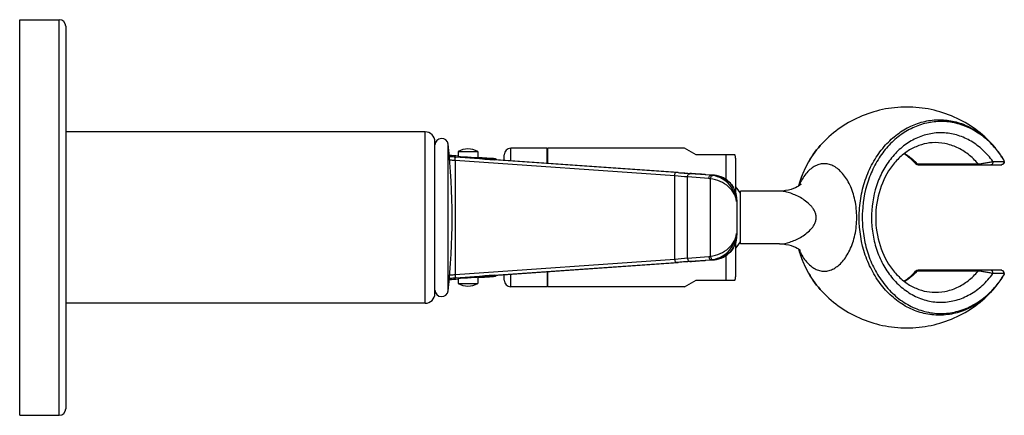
# Model space of a CAD drawing. Header units: millimetres. Extents: x 22 to 369, y -437 to 1899.
# Tile 5 of 9: x 220 to 369, y 633 to 693. Entities that reach past the tile are written whole.
import ezdxf

# ---------------------------------------------------------------- set-up
doc = ezdxf.new("R2010")
doc.units = ezdxf.units.MM
doc.header["$LTSCALE"] = 46.255
doc.layers.get('0').update_dxf_attribs({"linetype": 'CONTINUOUS'})
doc.layers.add('ACHSEN', color=7, linetype='CONTINUOUS')

msp = doc.modelspace()

# ---------------------------------------------------------------- linework, layer by layer
at = {"color": 9, "linetype": 'CONTINUOUS'}
for p, q in [((226.01, 632.78), (226.01, 692.78)), ((281.51, 649.78), (281.51, 675.78)), ((341.45, 673.69), (341.45, 673.69)), ((294.51, 671.37), (294.51, 673.28)), ((327.11, 672.28), (327.11, 668.59)), ((286.05, 671.43), (286.05, 654.14)), ((319.4, 669.09), (286.05, 671.43)), ((292.02, 671.69), (290.25, 671.69)), ((291.81, 671.56), (292.03, 671.55)), ((292.03, 671.55), (292.03, 671.55)), ((367.65, 671.28), (369.36, 671.28)), ((321.66, 669.43), (321.36, 669.45)), ((325.38, 669.19), (324.9, 669.19)), ((325.38, 669.19), (325.38, 669.19)), ((319.4, 656.48), (319.4, 669.09)), ((324.57, 668.69), (321.33, 668.93)), ((321.33, 656.64), (321.33, 668.93)), ((324.81, 656.91), (324.81, 668.66)), ((327.82, 667.98), (327.81, 668)), ((327.98, 667.8), (327.98, 667.79)), ((328.78, 665.47), (328.76, 665.2)), ((328.76, 660.37), (328.78, 660.09)), ((327.82, 657.58), (327.81, 657.57)), ((338.33, 657.71), (338.33, 657.7)), ((338.33, 657.71), (338.33, 657.7)), ((286.05, 654.14), (319.4, 656.48)), ((321.33, 656.64), (324.57, 656.88)), ((321.36, 656.12), (321.66, 656.14)), ((324.9, 656.38), (325.38, 656.38)), ((325.38, 656.38), (325.38, 656.38)), ((327.11, 656.98), (327.11, 653.28)), ((369.36, 654.28), (367.65, 654.28)), ((290.25, 653.88), (292.02, 653.88)), ((292.03, 654.02), (291.82, 654.01)), ((292.03, 654.02), (292.03, 654.02)), ((294.51, 652.28), (294.51, 654.2)), ((341.45, 651.88), (341.45, 651.88))]:
    msp.add_line(p, q, dxfattribs=at)
at = {"color": 7, "linetype": 'CONTINUOUS'}
for p, q in [((227.01, 691.78), (227.01, 633.78)), ((283.01, 651.28), (283.01, 674.28)), ((286.51, 672.1), (285.18, 672.19)), ((286.51, 672.78), (286.51, 672.07)), ((293.51, 671.44), (293.51, 672.28)), ((320.88, 673.28), (300.11, 673.28)), ((322.61, 672.28), (320.88, 673.28)), ((328.53, 672.28), (322.61, 672.28)), ((319.48, 669.59), (286.14, 671.93)), ((286.47, 672.08), (286.46, 672.08)), ((290.86, 671.79), (289.51, 671.89)), ((289.55, 671.86), (289.56, 671.86)), ((290.31, 671.68), (290.29, 671.68)), ((290.29, 671.68), (290.29, 671.68)), ((290.34, 671.67), (290.31, 671.68)), ((290.38, 671.67), (290.34, 671.67)), ((290.46, 671.66), (290.38, 671.67)), ((290.63, 671.65), (290.46, 671.66)), ((291, 671.62), (290.63, 671.65)), ((291.46, 671.74), (290.86, 671.79)), ((291.5, 671.58), (291, 671.62)), ((291.7, 671.72), (291.46, 671.74)), ((319.9, 669.59), (291.5, 671.58)), ((291.83, 671.71), (291.7, 671.72)), ((291.91, 671.71), (291.83, 671.71)), ((291.95, 671.7), (291.91, 671.71)), ((291.98, 671.7), (291.95, 671.7)), ((292, 671.7), (291.98, 671.7)), ((328.61, 671.78), (328.61, 666.58)), ((356.29, 670.78), (368.88, 670.78)), ((369.29, 671.52), (369.29, 671.53)), ((369.29, 671.52), (369.29, 671.53)), ((321.37, 669.48), (321.66, 669.46)), ((324.9, 669.19), (321.66, 669.43)), ((324.01, 669.29), (325.38, 669.19)), ((329.37, 658.78), (329.37, 666.78)), ((328.78, 665.48), (328.78, 660.09)), ((328.61, 658.99), (328.61, 653.78)), ((286.14, 653.64), (319.48, 655.98)), ((291.84, 654.01), (319.9, 655.98)), ((321.66, 656.11), (321.37, 656.08)), ((321.66, 656.14), (324.9, 656.38)), ((325.38, 656.38), (324.01, 656.28)), ((368.88, 654.78), (356.29, 654.78)), ((286.47, 653.49), (286.46, 653.49)), ((286.51, 653.5), (286.51, 652.78)), ((289.51, 653.68), (290.51, 653.75)), ((289.55, 653.71), (289.56, 653.71)), ((290.29, 653.89), (290.3, 653.89)), ((290.3, 653.89), (290.31, 653.89)), ((290.31, 653.89), (290.35, 653.89)), ((290.35, 653.89), (290.41, 653.9)), ((290.41, 653.9), (290.54, 653.91)), ((290.51, 653.75), (291.3, 653.81)), ((290.54, 653.91), (290.83, 653.93)), ((290.83, 653.93), (291.3, 653.97)), ((291.3, 653.97), (291.84, 654.01)), ((291.3, 653.81), (291.64, 653.84)), ((291.64, 653.84), (291.81, 653.85)), ((291.81, 653.85), (291.9, 653.86)), ((291.9, 653.86), (291.95, 653.87)), ((291.95, 653.87), (291.98, 653.87)), ((291.98, 653.87), (292.01, 653.87)), ((292.01, 653.87), (292.03, 653.87)), ((292.03, 653.87), (292.04, 653.88)), ((293.51, 653.28), (293.51, 654.13)), ((320.88, 652.28), (322.61, 653.28)), ((322.61, 653.28), (328.53, 653.28)), ((369.29, 654.04), (369.29, 654.04)), ((369.29, 654.04), (369.29, 654.04)), ((320.88, 652.28), (300.11, 652.28))]:
    msp.add_line(p, q, dxfattribs=at)
for points in [[(292.05, 671.69), (292.04, 671.69), (292.03, 671.69), (292, 671.7)], [(292.38, 671.52), (292.37, 671.54), (292.32, 671.58), (292.28, 671.61), (292.24, 671.64), (292.19, 671.66), (292.16, 671.67), (292.13, 671.68), (292.11, 671.68), (292.1, 671.68), (292.09, 671.69), (292.08, 671.69), (292.07, 671.69), (292.06, 671.69), (292.05, 671.69)], [(327.82, 667.98), (327.65, 668.16), (327.37, 668.4), (327.08, 668.61), (326.76, 668.8), (326.43, 668.95), (326.08, 669.06), (325.72, 669.15), (325.38, 669.19)], [(328.78, 665.48), (328.77, 665.77), (328.73, 666.11), (328.66, 666.43), (328.56, 666.75), (328.44, 667.05), (328.3, 667.33), (328.13, 667.59), (327.94, 667.84), (327.82, 667.98)], [(338.55, 667.87), (338.53, 667.85), (338.49, 667.81), (338.42, 667.75), (338.3, 667.66), (338.14, 667.55), (337.94, 667.43), (337.68, 667.3), (337.39, 667.17), (337.04, 667.05), (336.65, 666.94), (336.21, 666.86), (335.72, 666.8), (335.24, 666.78)], [(327.82, 657.58), (327.95, 657.73), (328.14, 657.98), (328.3, 658.25), (328.44, 658.53), (328.56, 658.83), (328.66, 659.14), (328.73, 659.47), (328.77, 659.81), (328.78, 660.09)], [(335.29, 658.78), (335.77, 658.77), (336.25, 658.71), (336.69, 658.63), (337.07, 658.52), (337.41, 658.4), (337.7, 658.27), (337.95, 658.15), (338.15, 658.03), (338.3, 657.92), (338.41, 657.84), (338.48, 657.78)], [(325.38, 656.38), (325.73, 656.42), (326.09, 656.51), (326.44, 656.62), (326.77, 656.78), (327.08, 656.96), (327.38, 657.17), (327.65, 657.41), (327.82, 657.58)], [(285.18, 653.38), (285.2, 653.38), (286.51, 653.47)], [(290.28, 653.89), (290.28, 653.89), (290.28, 653.89), (290.29, 653.89)], [(292.04, 653.88), (292.05, 653.88), (292.06, 653.88), (292.07, 653.88), (292.08, 653.88), (292.09, 653.88), (292.11, 653.89), (292.13, 653.89), (292.15, 653.9), (292.18, 653.91), (292.21, 653.92), (292.25, 653.94), (292.3, 653.97), (292.34, 654), (292.38, 654.04), (292.38, 654.05)]]:
    msp.add_lwpolyline(points, dxfattribs=at)
for centre, radius, start, end in [((226.01, 691.78), 1, 0, 90), ((281.51, 674.28), 1.5, 0, 90), ((294.51, 672.28), 1, 90, 180), ((327.11, 671.78), 1.5, 0, 19.4712), ((356.29, 671.28), 0.5, 222.3952, 270), ((368.88, 671.28), 0.5, 270, 31.1799), ((368.88, 671.27), 0.487, 269.994, 279.127), ((368.88, 671.26), 0.478, 279.1436, 283.8764), ((368.88, 671.26), 0.472, 283.8795, 287.9301), ((284.73, 173.91), 496.9, 85.7717, 85.989), ((260.48, -181.49), 853.15, 85.72978, 85.88788), ((322.79, 662.78), 7.5, 28.6854, 39.0801), ((322.79, 662.78), 7.5, 320.9199, 331.3146), ((281.72, 1193.45), 538.79, 274.0194, 274.2199), ((265.27, 1441.7), 787.61, 274.10554, 274.27679), ((356.29, 654.28), 0.5, 90, 137.6048), ((368.88, 654.28), 0.5, 328.8192, 90), ((368.88, 654.3), 0.487, 80.873, 90.006), ((368.88, 654.31), 0.478, 76.1282, 80.8565), ((368.88, 654.31), 0.472, 72.0692, 76.1252), ((294.51, 653.28), 1, 180, 270), ((327.11, 653.78), 1.5, 340.5288, 360), ((281.51, 651.28), 1.5, 270, 360), ((226.01, 633.78), 1, 270, 360)]:
    msp.add_arc(centre, radius, start, end, dxfattribs=at)
at = {"color": 9, "linetype": 'CONTINUOUS'}
for centre, radius, start, end in [((267.47, 387.68), 285.06, 86.1708, 86.4393), ((290.21, 671.2), 0.491, 79.9786, 85.9625), ((291.99, 671.2), 0.488, 82.8899, 85.9736), ((291.99, 671.19), 0.496, 42.0425, 82.9196), ((349.13, 664.35), 9.63, 42.932, 44.1815), ((324.63, 665.64), 3.56, 81.2858, 85.7514), ((325.12, 665.65), 3.55, 84.8877, 85.7521), ((290.31, 299.76), 370.47, 85.1968, 85.4968), ((324.34, 665.63), 3.06, 81.2163, 85.717), ((324.96, 665.37), 3.87, 42.6979, 47.3269), ((325.19, 665.58), 3.57, 42.4006, 42.6956), ((325.18, 665.57), 3.57, 38.4719, 42.399), ((346.66, 663.89), 9.23, 153.904, 156.3619), ((324.75, 665.48), 4.03, 356.0475, 0.0164), ((324.79, 665.47), 3.98, 0.0231, 0.8786), ((324.75, 660.09), 4.03, 359.9886, 3.9526), ((324.79, 660.09), 3.98, 359.1213, 359.9819), ((324.96, 660.2), 3.87, 312.7319, 317.302), ((325.19, 659.99), 3.57, 317.3043, 317.6001), ((346.67, 661.67), 9.23, 203.4931, 205.4145), ((287.05, 1065.85), 410.64, 274.5179, 274.7885), ((324.34, 659.93), 3.06, 274.283, 278.7837), ((324.63, 659.93), 3.56, 274.2486, 278.7142), ((325.12, 659.92), 3.55, 274.2479, 274.9868), ((349.13, 661.22), 9.63, 315.8185, 317.068), ((264.71, 980.7), 327.96, 273.5782, 273.8116), ((290.21, 654.37), 0.491, 274.0375, 280.0254), ((290.21, 654.38), 0.499, 280.0185, 284.8365), ((291.99, 654.37), 0.488, 274.0264, 277.11), ((291.99, 654.38), 0.496, 277.0804, 317.9575)]:
    msp.add_arc(centre, radius, start, end, dxfattribs=at)
at = {"color": 7, "linetype": 'CONTINUOUS'}
for centre, major_axis, start_param, end_param in [((288.01, 671.97), (1.55, -0.11), 3.142099, 6.178971), ((288.01, 671.97), (1.55, -0.11), 2.89101, 3.037379), ((288.01, 671.97), (1.55, -0.11), 0.000506, 0.247806), ((288.01, 653.6), (1.55, 0.11), 0.104214, 3.141087), ((288.01, 653.6), (1.55, 0.11), -3.037379, -2.89101), ((288.01, 653.6), (1.55, 0.11), -0.247806, -0.000506)]:
    msp.add_ellipse(centre, major_axis=major_axis, ratio=0.007274, start_param=start_param, end_param=end_param, dxfattribs=at)
for points, knots in [([(367.69, 673.65), (367.15, 674.24), (365.98, 675.31), (363.96, 676.5), (361.79, 677.22), (359.55, 677.43), (357.31, 677.12), (355.17, 676.32), (353.19, 675.04), (351.44, 673.35), (349.99, 671.29), (348.48, 668.13), (347.76, 664.59), (347.85, 661), (348.32, 658.36), (349.18, 655.86), (350.02, 654.33), (350.49, 653.61)], [0, 0, 0, 0, 0.060845, 0.119574, 0.176687, 0.23296, 0.289318, 0.346673, 0.405758, 0.467018, 0.530573, 0.596231, 0.731451, 0.800039, 0.868119, 0.934968, 1, 1, 1, 1]), ([(341.45, 673.69), (340.69, 672.83), (339.35, 670.89), (338.48, 668.71), (338.16, 667.57)], [0, 0, 0, 0, 0.492903, 1, 1, 1, 1]), ([(358.46, 674.12), (357.9, 674.09), (356.77, 673.88), (355.15, 673.18), (353.66, 672.11), (351.88, 670.18), (350.29, 667.04), (349.65, 662.78), (350.29, 658.52), (351.88, 655.39), (353.66, 653.46), (355.15, 652.39), (356.77, 651.69), (357.9, 651.48), (358.46, 651.45)], [0, 0, 0, 0, 0.054031, 0.109781, 0.168221, 0.229782, 0.361169, 0.499998, 0.638827, 0.770215, 0.831777, 0.890218, 0.945969, 1, 1, 1, 1]), ([(369.31, 671.54), (369.19, 671.73), (368.72, 672.48), (368.17, 673.19), (367.73, 673.69)], [0, 0, 0, 0, 0.252269, 1, 1, 1, 1]), ([(355.92, 670.95), (355.79, 671.09), (355.26, 671.64), (354.65, 672.13), (354.17, 672.44)], [0, 0, 0, 0, 0.256834, 1, 1, 1, 1]), ([(369.29, 671.53), (369.17, 671.72), (368.69, 672.47), (368.14, 673.17), (367.69, 673.65)], [0, 0, 0, 0, 0.253569, 1, 1, 1, 1]), ([(369.36, 671.28), (369.36, 671.18), (369.3, 670.97), (369.12, 670.84), (369.03, 670.81)], [0, 0, 0, 0, 0.518986, 1, 1, 1, 1]), ([(369.36, 671.28), (369.36, 671.31), (369.36, 671.39), (369.33, 671.47), (369.29, 671.52)], [0, 0, 0, 0, 0.256505, 1, 1, 1, 1]), ([(319.9, 669.59), (320.03, 669.58), (320.51, 669.54), (321, 669.51), (321.37, 669.48)], [0, 0, 0, 0, 0.252864, 1, 1, 1, 1]), ([(338.16, 658.01), (338.48, 656.87), (339.35, 654.69), (340.69, 652.74), (341.45, 651.88)], [0, 0, 0, 0, 0.507111, 1, 1, 1, 1]), ([(321.37, 656.08), (321.25, 656.08), (320.76, 656.04), (320.27, 656.01), (319.9, 655.98)], [0, 0, 0, 0, 0.246575, 1, 1, 1, 1]), ([(354.17, 653.13), (354.33, 653.23), (354.96, 653.67), (355.53, 654.19), (355.92, 654.62)], [0, 0, 0, 0, 0.243806, 1, 1, 1, 1]), ([(369.36, 654.28), (369.36, 654.39), (369.3, 654.6), (369.12, 654.73), (369.03, 654.76)], [0, 0, 0, 0, 0.518984, 1, 1, 1, 1]), ([(369.36, 654.28), (369.36, 654.26), (369.36, 654.18), (369.33, 654.1), (369.29, 654.04)], [0, 0, 0, 0, 0.256504, 1, 1, 1, 1]), ([(350.49, 653.61), (350.99, 652.87), (352.1, 651.49), (354.11, 649.84), (356.37, 648.72), (358.78, 648.17), (361.23, 648.23), (363.61, 648.9), (365.82, 650.13), (367.11, 651.28), (367.69, 651.92)], [0, 0, 0, 0, 0.13348, 0.261686, 0.385281, 0.505786, 0.625349, 0.746322, 0.870755, 1, 1, 1, 1]), ([(367.69, 651.92), (367.84, 652.08), (368.42, 652.74), (368.94, 653.47), (369.29, 654.04)], [0, 0, 0, 0, 0.246568, 1, 1, 1, 1]), ([(367.73, 651.88), (367.88, 652.05), (368.45, 652.72), (368.96, 653.45), (369.31, 654.03)], [0, 0, 0, 0, 0.247893, 1, 1, 1, 1])]:
    msp.add_open_spline(points, degree=3, knots=knots, dxfattribs=at)
at = {"color": 9, "linetype": 'CONTINUOUS'}
for points, knots in [([(351.37, 673.78), (351.92, 674.38), (353.1, 675.47), (355.12, 676.69), (357.3, 677.45), (359.57, 677.69), (361.83, 677.42), (364.01, 676.64), (366.02, 675.39), (367.19, 674.29), (367.73, 673.69)], [0, 0, 0, 0, 0.130544, 0.256552, 0.379056, 0.499667, 0.620331, 0.742982, 0.869209, 1, 1, 1, 1]), ([(367.65, 671.28), (367.2, 671.91), (366.19, 673.05), (364.41, 674.4), (362.43, 675.3), (360.33, 675.7), (358.22, 675.58), (356.17, 674.95), (354.26, 673.85), (352.58, 672.31), (351.19, 670.4), (349.77, 667.44), (349.13, 664.09), (349.3, 660.73), (349.83, 658.27), (350.75, 655.98), (351.61, 654.6), (352.1, 653.97)], [0, 0, 0, 0, 0.062222, 0.122034, 0.179814, 0.236302, 0.292497, 0.349458, 0.408089, 0.468972, 0.532299, 0.597882, 0.733109, 0.801634, 0.869452, 0.935775, 1, 1, 1, 1]), ([(338.19, 667.58), (338.51, 668.72), (339.37, 670.9), (340.7, 672.84), (341.45, 673.69)], [0, 0, 0, 0, 0.510293, 1, 1, 1, 1]), ([(367.73, 651.88), (367.16, 651.24), (365.91, 650.08), (363.74, 648.79), (361.39, 648.05), (358.97, 647.88), (356.57, 648.3), (354.29, 649.29), (352.23, 650.8), (350.45, 652.77), (349.02, 655.12), (347.65, 658.66), (347.19, 662.55), (347.65, 666.38), (348.45, 669.13), (349.68, 671.64), (350.77, 673.12), (351.37, 673.78)], [0, 0, 0, 0, 0.060956, 0.119667, 0.17669, 0.232906, 0.289356, 0.347033, 0.40669, 0.468723, 0.533139, 0.599601, 0.735597, 0.803931, 0.871214, 0.936732, 1, 1, 1, 1]), ([(365.4, 670.93), (364.95, 671.45), (363.97, 672.41), (362.25, 673.47), (360.39, 674.07), (359.09, 674.16), (358.46, 674.12)], [0, 0, 0, 0, 0.262399, 0.514601, 0.759123, 1, 1, 1, 1]), ([(354.24, 672.5), (354.4, 672.4), (355.04, 671.98), (355.63, 671.48), (356.04, 671.06)], [0, 0, 0, 0, 0.245853, 1, 1, 1, 1]), ([(286.14, 671.93), (286.06, 671.94), (285.75, 671.96), (285.43, 671.98), (285.2, 672)], [0, 0, 0, 0, 0.253793, 1, 1, 1, 1]), ([(286.05, 671.43), (285.98, 671.44), (285.71, 671.45), (285.44, 671.47), (285.24, 671.49)], [0, 0, 0, 0, 0.252545, 1, 1, 1, 1]), ([(286.05, 671.43), (286.06, 671.5), (286.07, 671.61), (286.09, 671.75), (286.1, 671.84), (286.11, 671.89), (286.12, 671.92), (286.13, 671.93), (286.14, 671.93)], [0, 0, 0, 0, 0.374942, 0.69458, 0.81819, 0.911569, 0.971651, 1, 1, 1, 1]), ([(289.51, 671.89), (289.71, 671.88), (290.08, 671.85), (290.6, 671.81), (291, 671.78), (291.28, 671.76), (291.46, 671.75), (291.61, 671.73), (291.75, 671.72), (291.86, 671.71), (291.93, 671.7), (291.98, 671.7), (292.01, 671.7), (292.02, 671.69), (292.04, 671.69), (292.04, 671.69), (292.05, 671.69), (292.05, 671.69), (292.04, 671.69), (292.04, 671.69), (292.03, 671.69), (292.03, 671.69), (292.02, 671.69)], [0, 0, 0, 0, 0.227657, 0.434333, 0.614578, 0.693267, 0.763621, 0.825172, 0.877497, 0.920266, 0.953175, 0.965864, 0.976014, 0.983606, 0.988625, 0.990171, 0.991085, 0.991418, 0.991885, 0.992959, 0.994667, 1, 1, 1, 1]), ([(290.25, 671.69), (290.24, 671.69), (290.23, 671.69), (290.27, 671.68), (290.29, 671.68), (290.33, 671.68), (290.35, 671.67)], [0, 0, 0, 0, 0.085218, 0.197033, 0.503321, 1, 1, 1, 1]), ([(290.35, 671.67), (290.37, 671.67), (290.45, 671.67), (290.53, 671.66), (290.59, 671.65)], [0, 0, 0, 0, 0.201308, 1, 1, 1, 1]), ([(290.59, 671.65), (290.68, 671.65), (291.08, 671.62), (291.49, 671.59), (291.81, 671.56)], [0, 0, 0, 0, 0.19838, 1, 1, 1, 1]), ([(347, 662.78), (347, 663.67), (346.82, 665.36), (346.18, 667.33), (345.47, 668.65), (344.89, 669.45), (344.25, 670.09), (343.57, 670.57), (342.86, 670.87), (342.13, 670.98), (341.41, 670.9), (340.7, 670.63), (340.03, 670.19), (339.16, 669.34), (338.66, 668.54), (338.37, 667.95)], [0, 0, 0, 0, 0.172174, 0.329356, 0.399692, 0.463963, 0.522347, 0.575466, 0.624464, 0.67105, 0.717348, 0.765513, 0.817231, 0.873495, 1, 1, 1, 1]), ([(355.92, 670.95), (355.93, 670.94), (355.96, 670.93), (356.04, 670.91), (356.12, 670.91), (356.18, 670.91)], [0, 0, 0, 0, 0.129317, 0.335159, 1, 1, 1, 1]), ([(356.18, 670.91), (356.95, 670.91), (360.02, 670.92), (363.1, 670.92), (365.4, 670.93)], [0, 0, 0, 0, 0.250307, 1, 1, 1, 1]), ([(356.18, 670.91), (356.21, 670.87), (356.29, 670.81), (356.39, 670.78), (356.44, 670.78)], [0, 0, 0, 0, 0.516396, 1, 1, 1, 1]), ([(365.4, 670.93), (365.56, 670.93), (365.93, 670.96), (366.49, 671.05), (367.08, 671.16), (367.46, 671.24), (367.65, 671.28)], [0, 0, 0, 0, 0.212773, 0.479035, 0.7517, 1, 1, 1, 1]), ([(365.4, 670.93), (365.44, 670.88), (365.52, 670.81), (365.63, 670.78), (365.68, 670.78)], [0, 0, 0, 0, 0.518024, 1, 1, 1, 1]), ([(367.65, 671.28), (367.65, 671.22), (367.63, 671.1), (367.58, 670.94), (367.49, 670.82), (367.4, 670.78), (367.36, 670.78)], [0, 0, 0, 0, 0.307983, 0.585794, 0.814232, 1, 1, 1, 1]), ([(369.29, 671.52), (369.3, 671.53), (369.3, 671.53), (369.31, 671.54), (369.31, 671.54)], [0, 0, 0, 0, 0.385657, 1, 1, 1, 1]), ([(319.4, 669.09), (319.4, 669.15), (319.41, 669.27), (319.43, 669.41), (319.45, 669.5), (319.46, 669.55), (319.47, 669.57), (319.48, 669.59), (319.48, 669.59)], [0, 0, 0, 0, 0.374942, 0.69458, 0.81819, 0.911569, 0.971651, 1, 1, 1, 1]), ([(321.33, 668.93), (321.33, 669), (321.35, 669.12), (321.42, 669.29), (321.53, 669.4), (321.62, 669.43), (321.66, 669.43)], [0, 0, 0, 0, 0.304869, 0.582406, 0.812386, 1, 1, 1, 1]), ([(324.57, 668.69), (324.57, 668.75), (324.59, 668.88), (324.66, 669.04), (324.76, 669.16), (324.86, 669.19), (324.9, 669.19)], [0, 0, 0, 0, 0.304869, 0.582406, 0.812386, 1, 1, 1, 1]), ([(325.43, 669.18), (325.82, 669.15), (326.61, 668.94), (327.29, 668.49), (327.59, 668.22)], [0, 0, 0, 0, 0.490779, 1, 1, 1, 1]), ([(324.81, 668.66), (324.81, 668.73), (324.84, 668.86), (324.92, 669.02), (325.03, 669.14), (325.13, 669.16), (325.17, 669.16)], [0, 0, 0, 0, 0.304014, 0.582727, 0.8136, 1, 1, 1, 1]), ([(328.76, 665.2), (328.74, 665.39), (328.66, 665.79), (328.33, 666.59), (327.57, 667.53), (326.3, 668.32), (325.3, 668.6), (324.81, 668.66)], [0, 0, 0, 0, 0.105551, 0.215826, 0.457841, 0.732972, 1, 1, 1, 1]), ([(328.76, 665.2), (328.73, 665.64), (328.52, 666.54), (327.77, 667.77), (326.62, 668.73), (325.66, 669.08), (325.17, 669.16)], [0, 0, 0, 0, 0.231026, 0.476863, 0.741872, 1, 1, 1, 1]), ([(327.98, 667.79), (328.24, 667.47), (328.63, 666.74), (328.77, 665.93), (328.77, 665.54)], [0, 0, 0, 0, 0.509459, 1, 1, 1, 1]), ([(340.84, 662.78), (340.84, 662.96), (340.79, 663.32), (340.59, 663.81), (340.31, 664.24), (339.88, 664.75), (339.25, 665.29), (338.46, 665.81), (337.64, 666.22), (336.83, 666.53), (336.03, 666.73), (335.5, 666.78), (335.24, 666.78)], [0, 0, 0, 0, 0.072181, 0.143416, 0.213317, 0.28188, 0.415159, 0.543645, 0.666983, 0.784527, 0.895582, 1, 1, 1, 1]), ([(335.29, 658.78), (335.82, 658.78), (336.63, 658.95), (337.67, 659.35), (338.48, 659.76), (339.27, 660.28), (339.89, 660.82), (340.32, 661.33), (340.6, 661.76), (340.79, 662.25), (340.84, 662.61), (340.84, 662.78)], [0, 0, 0, 0, 0.214839, 0.332287, 0.455642, 0.5842, 0.717607, 0.786269, 0.856294, 0.927671, 1, 1, 1, 1]), ([(338.33, 657.7), (338.61, 657.11), (339.11, 656.3), (339.97, 655.44), (340.65, 654.98), (341.35, 654.7), (342.08, 654.61), (342.81, 654.71), (343.53, 655), (344.21, 655.47), (344.86, 656.11), (345.45, 656.91), (346.17, 658.23), (346.82, 660.2), (347, 661.9), (347, 662.78)], [0, 0, 0, 0, 0.127006, 0.183315, 0.235091, 0.283351, 0.329746, 0.376354, 0.425273, 0.478244, 0.53646, 0.600572, 0.670772, 0.827801, 1, 1, 1, 1]), ([(324.81, 656.91), (325.3, 656.97), (326.3, 657.25), (327.57, 658.04), (328.33, 658.98), (328.66, 659.77), (328.74, 660.17), (328.76, 660.37)], [0, 0, 0, 0, 0.267028, 0.542159, 0.784174, 0.894449, 1, 1, 1, 1]), ([(325.17, 656.41), (325.66, 656.49), (326.62, 656.84), (327.77, 657.8), (328.52, 659.03), (328.73, 659.93), (328.76, 660.37)], [0, 0, 0, 0, 0.258128, 0.523137, 0.768974, 1, 1, 1, 1]), ([(328.77, 660.03), (328.77, 659.6), (328.6, 658.7), (328.13, 657.92), (327.82, 657.58)], [0, 0, 0, 0, 0.488369, 1, 1, 1, 1]), ([(327.59, 657.35), (327.29, 657.08), (326.61, 656.62), (325.82, 656.42), (325.42, 656.38)], [0, 0, 0, 0, 0.509255, 1, 1, 1, 1]), ([(341.45, 651.88), (340.69, 652.73), (339.37, 654.67), (338.5, 656.86), (338.19, 658)], [0, 0, 0, 0, 0.48969, 1, 1, 1, 1]), ([(319.4, 656.48), (319.4, 656.42), (319.41, 656.3), (319.43, 656.16), (319.45, 656.07), (319.46, 656.02), (319.47, 656), (319.48, 655.98), (319.48, 655.98)], [0, 0, 0, 0, 0.374942, 0.69458, 0.81819, 0.911569, 0.971651, 1, 1, 1, 1]), ([(321.33, 656.64), (321.33, 656.57), (321.35, 656.45), (321.42, 656.28), (321.53, 656.17), (321.62, 656.14), (321.66, 656.14)], [0, 0, 0, 0, 0.304869, 0.582406, 0.812386, 1, 1, 1, 1]), ([(324.57, 656.88), (324.57, 656.81), (324.59, 656.69), (324.66, 656.52), (324.76, 656.41), (324.86, 656.38), (324.9, 656.38)], [0, 0, 0, 0, 0.304869, 0.582406, 0.812386, 1, 1, 1, 1]), ([(324.81, 656.91), (324.81, 656.84), (324.84, 656.71), (324.92, 656.55), (325.03, 656.43), (325.13, 656.41), (325.17, 656.41)], [0, 0, 0, 0, 0.304011, 0.582723, 0.813599, 1, 1, 1, 1]), ([(352.1, 653.97), (352.59, 653.34), (353.67, 652.19), (355.6, 650.88), (357.72, 650.08), (359.93, 649.84), (362.14, 650.17), (364.23, 651.05), (366.12, 652.44), (367.17, 653.63), (367.65, 654.28)], [0, 0, 0, 0, 0.131279, 0.257306, 0.379165, 0.498794, 0.618622, 0.741035, 0.867845, 1, 1, 1, 1]), ([(356.04, 654.51), (355.9, 654.37), (355.35, 653.83), (354.73, 653.37), (354.24, 653.07)], [0, 0, 0, 0, 0.254704, 1, 1, 1, 1]), ([(356.18, 654.66), (356.12, 654.66), (356.04, 654.66), (355.96, 654.64), (355.93, 654.63), (355.92, 654.62)], [0, 0, 0, 0, 0.664842, 0.870683, 1, 1, 1, 1]), ([(356.18, 654.66), (356.21, 654.7), (356.29, 654.76), (356.39, 654.78), (356.44, 654.78)], [0, 0, 0, 0, 0.516404, 1, 1, 1, 1]), ([(365.4, 654.64), (364.63, 654.64), (361.56, 654.65), (358.49, 654.65), (356.18, 654.66)], [0, 0, 0, 0, 0.249708, 1, 1, 1, 1]), ([(358.46, 651.45), (359.09, 651.41), (360.39, 651.49), (362.25, 652.1), (363.97, 653.16), (364.95, 654.11), (365.4, 654.64)], [0, 0, 0, 0, 0.240877, 0.485399, 0.737601, 1, 1, 1, 1]), ([(365.4, 654.64), (365.44, 654.69), (365.52, 654.76), (365.63, 654.78), (365.68, 654.78)], [0, 0, 0, 0, 0.518024, 1, 1, 1, 1]), ([(367.65, 654.28), (367.46, 654.33), (367.08, 654.41), (366.49, 654.52), (365.93, 654.6), (365.56, 654.64), (365.4, 654.64)], [0, 0, 0, 0, 0.248291, 0.520956, 0.787225, 1, 1, 1, 1]), ([(367.65, 654.28), (367.65, 654.35), (367.63, 654.47), (367.58, 654.63), (367.49, 654.75), (367.4, 654.78), (367.36, 654.78)], [0, 0, 0, 0, 0.307983, 0.585794, 0.814232, 1, 1, 1, 1]), ([(285.2, 653.57), (285.27, 653.57), (285.59, 653.6), (285.9, 653.62), (286.14, 653.64)], [0, 0, 0, 0, 0.245383, 1, 1, 1, 1]), ([(285.24, 654.08), (285.31, 654.09), (285.58, 654.1), (285.85, 654.12), (286.05, 654.14)], [0, 0, 0, 0, 0.246959, 1, 1, 1, 1]), ([(286.05, 654.14), (286.06, 654.07), (286.07, 653.95), (286.09, 653.81), (286.1, 653.73), (286.11, 653.68), (286.12, 653.65), (286.13, 653.64), (286.14, 653.64)], [0, 0, 0, 0, 0.374942, 0.69458, 0.81819, 0.911569, 0.971651, 1, 1, 1, 1]), ([(292.02, 653.88), (292.03, 653.88), (292.03, 653.88), (292.04, 653.88), (292.04, 653.88), (292.05, 653.88), (292.05, 653.88), (292.04, 653.88), (292.04, 653.88), (292.02, 653.87), (292.01, 653.87), (291.98, 653.87), (291.93, 653.86), (291.86, 653.86), (291.75, 653.85), (291.61, 653.84), (291.46, 653.82), (291.28, 653.81), (291, 653.79), (290.6, 653.76), (290.08, 653.72), (289.71, 653.69), (289.51, 653.68)], [0, 0, 0, 0, 0.005333, 0.007041, 0.008115, 0.008582, 0.008915, 0.009829, 0.011375, 0.016394, 0.023986, 0.034136, 0.046825, 0.079734, 0.122503, 0.174828, 0.236379, 0.306733, 0.385422, 0.565667, 0.772343, 1, 1, 1, 1]), ([(290.35, 653.89), (290.33, 653.89), (290.29, 653.89), (290.27, 653.89), (290.23, 653.88), (290.24, 653.88), (290.25, 653.88)], [0, 0, 0, 0, 0.496679, 0.802967, 0.914782, 1, 1, 1, 1]), ([(290.6, 653.92), (290.57, 653.91), (290.49, 653.91), (290.41, 653.9), (290.35, 653.89)], [0, 0, 0, 0, 0.297975, 1, 1, 1, 1]), ([(291.82, 654.01), (291.7, 654), (291.29, 653.97), (290.89, 653.94), (290.6, 653.92)], [0, 0, 0, 0, 0.292467, 1, 1, 1, 1]), ([(369.31, 654.03), (369.31, 654.03), (369.31, 654.04), (369.3, 654.04), (369.29, 654.04)], [0, 0, 0, 0, 0.176537, 1, 1, 1, 1])]:
    msp.add_open_spline(points, degree=3, knots=knots, dxfattribs=at)
at = {"layer": 'ACHSEN', "color": 7, "linetype": 'CONTINUOUS'}
for p, q in [((220.01, 632.78), (220.01, 692.78)), ((220.01, 692.78), (226.01, 692.78)), ((281.51, 675.78), (227.01, 675.78)), ((286.51, 672.78), (289.51, 672.78)), ((289.51, 672.78), (289.51, 671.86)), ((300.01, 673.28), (294.51, 673.28)), ((300.01, 670.99), (300.01, 673.28)), ((300.11, 670.98), (300.11, 673.28)), ((300.11, 671.78), (300.01, 671.78)), ((335.24, 666.78), (329.37, 666.78)), ((335.29, 658.78), (329.37, 658.78)), ((300.01, 654.58), (300.01, 652.28)), ((300.11, 652.28), (300.11, 654.59)), ((286.51, 652.78), (289.51, 652.78)), ((289.51, 653.71), (289.51, 652.78)), ((300.11, 653.78), (300.01, 653.78)), ((300.01, 652.28), (294.51, 652.28)), ((281.51, 649.78), (227.01, 649.78)), ((220.01, 632.78), (226.01, 632.78))]:
    msp.add_line(p, q, dxfattribs=at)
at = {"layer": 'ACHSEN', "color": 9, "linetype": 'CONTINUOUS'}
msp.add_line((285.01, 651.67), (285.01, 673.9), dxfattribs=at)
at = {"layer": 'ACHSEN', "color": 7, "linetype": 'CONTINUOUS'}
for centre, radius, start, end in [((284.01, 673.78), 1, 6.3794, 180), ((185.62, 662.78), 100, 353.6206, 6.3794), ((288.01, 670.17), 3.01, 60.1372, 119.8628), ((288.01, 655.4), 3.01, 240.1372, 299.8628), ((284.01, 651.78), 1, 180, 353.6206)]:
    msp.add_arc(centre, radius, start, end, dxfattribs=at)
for points in [[(367.73, 673.69), (366.91, 674.61), (365.07, 676.28), (361.84, 678.13), (358.3, 679.28), (354.59, 679.66), (350.89, 679.28), (347.34, 678.13), (344.12, 676.28), (342.27, 674.61), (341.45, 673.69)], [(341.45, 651.88), (342.27, 650.96), (344.12, 649.29), (347.34, 647.44), (350.89, 646.29), (354.59, 645.91), (358.3, 646.29), (361.84, 647.44), (365.07, 649.29), (366.91, 650.96), (367.73, 651.88)]]:
    msp.add_open_spline(points, degree=3, knots=[0, 0, 0, 0, 0.125012, 0.249994, 0.374983, 0.49998, 0.624981, 0.749981, 0.874977, 1, 1, 1, 1], dxfattribs=at)

doc.saveas('drawing.dxf')
